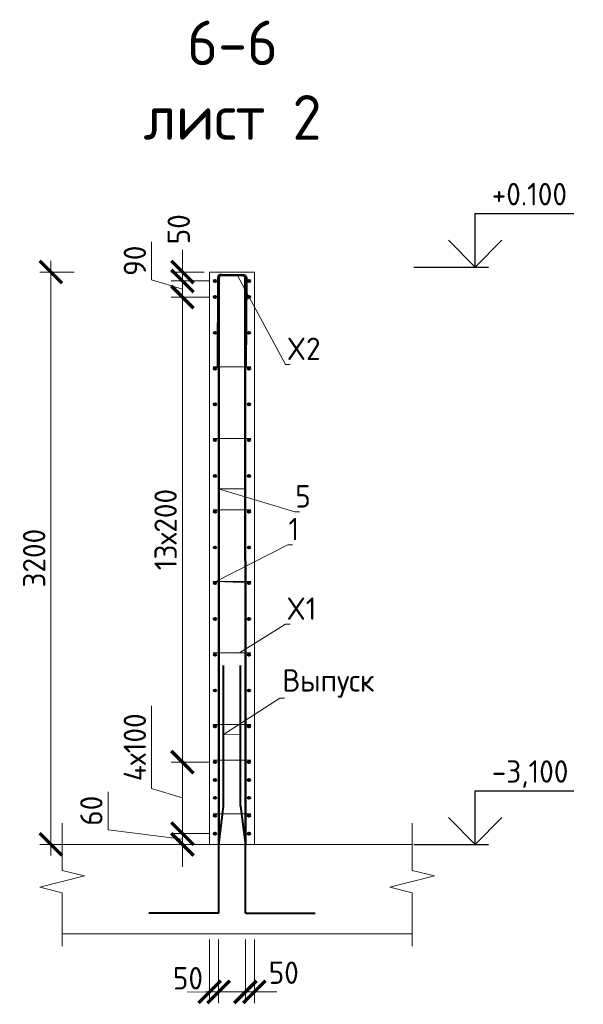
# Model space of a CAD drawing. Header units: millimetres. Extents: x 349531 to 1063351, y -131924 to 96186.
# Tile 109 of 228: x 572054 to 578361, y -43810 to -32800. Entities that reach past the tile are written whole.
import ezdxf
from ezdxf import colors
from ezdxf.entities.mleader import LeaderData, LeaderLine
from ezdxf.math import Vec2, Vec3

# ---------------------------------------------------------------- set-up
doc = ezdxf.new("R2010")
doc.units = ezdxf.units.MM
for name, color, linetype, lineweight in [('AF_Stena', 90, 'Continuous', 18), ('KR_Fundament', 253, 'Continuous', 18), ('Арм_хомуты', 133, 'Continuous', 18), ('Арм_шпильки', 143, 'Continuous', 18), ('Армирование', 3, 'Continuous', 40), ('АрмСтер', 2, 'Continuous', 50), ('подоснова', 151, 'Continuous', 5), ('РАЗМЕРЫ', 1, 'Continuous', 9)]:
    doc.layers.add(name, color=color, linetype=linetype, lineweight=lineweight)
doc.styles.add('GOST 2.304', font='CS_Gost2304.shx')
doc.styles.add('GOST-2.304_Type-B', font='GOST_Common.ttf')
doc.dimstyles.new('мой 25', dxfattribs={"dimscale": 100, "dimtxt": 2.5, "dimasz": 2.5, "dimexe": 1.25, "dimexo": 0.625, "dimtad": 1, "dimdec": 0, "dimlfac": 0.5, "dimtxsty": 'GOST-2.304_Type-B', "dimblk": 'ARCHTICK', "dimcen": 2.5, "dimdle": 1.25, "dimaunit": 1, "dimadec": 1, "dimazin": 2, "dimtfac": 1, "dimtdec": 0, "dimtmove": 1, "dimatfit": 3, "dimfxl": 6, "dimfxlon": 1, "dimtfill": 1, "dimlwd": -1, "dimlwe": -1, "dimarcsym": 0})

# ---------------------------------------------------------------- blocks, each defined once
blk = doc.blocks.new('_None')
blk = doc.blocks.new('_ArchTick')
at = {"color": 0, "linetype": 'ByBlock', "const_width": 0.15}
blk.add_lwpolyline([(-0.5, -0.5), (0.5, 0.5)], dxfattribs=at)
blk = doc.blocks.new('*D1156')
at = {"layer": 'DEFPOINTS', "color": 0, "transparency": 16777216}
for p in [(573875, -35622), (574180, -35622), (574240, -35722)]:
    blk.add_point(p, dxfattribs=at)
at = {"layer": 'РАЗМЕРЫ', "color": 0, "linetype": 'Continuous', "transparency": 16777216}
for p, q in [((573875, -35622), (573875, -35372)), ((574117, -35622), (573750, -35622)), ((573875, -35722), (573875, -35622)), ((574177, -35722), (573750, -35722)), ((573875, -35722), (573875, -35972))]:
    blk.add_line(p, q, dxfattribs=at)
at = {"layer": 'РАЗМЕРЫ', "color": 0, "transparency": 16777216, "xscale": 250, "yscale": 250, "zscale": 250}
for p, rotation in [((573875, -35622), 270), ((573875, -35722), 90)]:
    blk.add_blockref('_ArchTick', p, dxfattribs=dict(at, rotation=rotation))
at = {"layer": 'РАЗМЕРЫ', "color": 0, "transparency": 16777216, "insert": (573834, -35144), "char_height": 250, "attachment_point": 5, "rotation": 90, "style": 'GOST-2.304_Type-B', "bg_fill": 3, "box_fill_scale": 1.1, "bg_fill_color": 256, "bg_fill_true_color": 13158600, "bg_fill_transparency": 0}
blk.add_mtext('50', dxfattribs=at)
blk = doc.blocks.new('*D1167')
at = {"layer": 'DEFPOINTS', "color": 0, "lineweight": 50, "transparency": 16777216}
for p in [(574240, -41102), (573875, -41902), (574240, -41902)]:
    blk.add_point(p, dxfattribs=at)
at = {"layer": 'РАЗМЕРЫ', "color": 0, "linetype": 'Continuous', "transparency": 16777216}
for p, q in [((573531, -41399), (573531, -40474)), ((573875, -40977), (573875, -42027)), ((574177, -41102), (573750, -41102)), ((573875, -41502), (573531, -41399)), ((574177, -41902), (573750, -41902))]:
    blk.add_line(p, q, dxfattribs=at)
at = {"layer": 'РАЗМЕРЫ', "color": 0, "transparency": 16777216, "xscale": 250, "yscale": 250, "zscale": 250}
for p, rotation in [((573875, -41102), 90), ((573875, -41902), 270)]:
    blk.add_blockref('_ArchTick', p, dxfattribs=dict(at, rotation=rotation))
at = {"layer": 'РАЗМЕРЫ', "color": 0, "transparency": 16777216, "insert": (573343, -40936), "char_height": 250, "attachment_point": 5, "rotation": 90, "style": 'GOST-2.304_Type-B', "bg_fill": 3, "box_fill_scale": 1.1, "bg_fill_color": 256, "bg_fill_true_color": 13158600, "bg_fill_transparency": 0}
blk.add_mtext('4х100', dxfattribs=at)
blk = doc.blocks.new('*D1168')
at = {"layer": 'DEFPOINTS', "color": 0, "lineweight": 50, "transparency": 16777216}
for p in [(574240, -41902), (573875, -42022), (574180, -42022)]:
    blk.add_point(p, dxfattribs=at)
at = {"layer": 'РАЗМЕРЫ', "color": 0, "linetype": 'Continuous', "transparency": 16777216}
for p, q in [((573044, -41859), (573044, -41434)), ((573875, -41902), (573875, -41652)), ((573875, -41962), (573044, -41859)), ((574177, -41902), (573750, -41902)), ((573875, -41902), (573875, -42022)), ((573875, -41902), (573875, -42022)), ((574117, -42022), (573750, -42022)), ((573875, -42022), (573875, -42272))]:
    blk.add_line(p, q, dxfattribs=at)
at = {"layer": 'РАЗМЕРЫ', "color": 0, "transparency": 16777216, "xscale": 250, "yscale": 250, "zscale": 250}
for p, rotation in [((573875, -41902), 270), ((573875, -42022), 90)]:
    blk.add_blockref('_ArchTick', p, dxfattribs=dict(at, rotation=rotation))
at = {"layer": 'РАЗМЕРЫ', "color": 0, "transparency": 16777216, "insert": (572856, -41646), "char_height": 250, "attachment_point": 5, "rotation": 90, "style": 'GOST-2.304_Type-B', "bg_fill": 3, "box_fill_scale": 1.1, "bg_fill_color": 256, "bg_fill_true_color": 13158600, "bg_fill_transparency": 0}
blk.add_mtext('60', dxfattribs=at)
blk = doc.blocks.new('*D1169')
at = {"layer": 'DEFPOINTS', "color": 0, "transparency": 16777216}
for p in [(573875, -35902), (574086, -35902), (574091, -41102)]:
    blk.add_point(p, dxfattribs=at)
at = {"layer": 'РАЗМЕРЫ', "color": 0, "linetype": 'Continuous', "transparency": 16777216}
for p, q in [((573875, -41227), (573875, -35777)), ((574023, -35902), (573750, -35902)), ((574029, -41102), (573750, -41102))]:
    blk.add_line(p, q, dxfattribs=at)
at = {"layer": 'РАЗМЕРЫ', "color": 0, "transparency": 16777216, "xscale": 250, "yscale": 250, "zscale": 250}
for p, rotation in [((573875, -35902), 90), ((573875, -41102), 270)]:
    blk.add_blockref('_ArchTick', p, dxfattribs=dict(at, rotation=rotation))
at = {"layer": 'РАЗМЕРЫ', "color": 0, "transparency": 16777216, "insert": (573687, -38502), "char_height": 250, "attachment_point": 5, "rotation": 90, "style": 'GOST-2.304_Type-B', "bg_fill": 3, "box_fill_scale": 1.1, "bg_fill_color": 256, "bg_fill_true_color": 13158600, "bg_fill_transparency": 0}
blk.add_mtext('13х200', dxfattribs=at)
blk = doc.blocks.new('*D772')
at = {"layer": 'DEFPOINTS', "color": 0, "lineweight": 50, "transparency": 16777216}
for p in [(574180, -43022), (574280, -43022), (574280, -43672)]:
    blk.add_point(p, dxfattribs=at)
at = {"layer": 'РАЗМЕРЫ', "color": 0, "linetype": 'Continuous', "transparency": 16777216}
for p, q in [((574180, -43084), (574180, -43797)), ((574280, -43084), (574280, -43797)), ((574180, -43672), (573930, -43672)), ((574180, -43672), (574280, -43672)), ((574280, -43672), (574530, -43672))]:
    blk.add_line(p, q, dxfattribs=at)
at = {"layer": 'РАЗМЕРЫ', "color": 0, "transparency": 16777216, "insert": (573937, -43519), "char_height": 250, "attachment_point": 5, "style": 'GOST-2.304_Type-B', "bg_fill": 3, "box_fill_scale": 1.1, "bg_fill_color": 256, "bg_fill_true_color": 13158600, "bg_fill_transparency": 0}
blk.add_mtext('50', dxfattribs=at)
at = {"layer": 'РАЗМЕРЫ', "color": 0, "transparency": 16777216, "xscale": 250, "yscale": 250, "zscale": 250}
blk.add_blockref('_ArchTick', (574180, -43672), dxfattribs=at)
at = {"layer": 'РАЗМЕРЫ', "color": 0, "transparency": 16777216, "xscale": 250, "yscale": 250, "zscale": 250, "rotation": 180}
blk.add_blockref('_ArchTick', (574280, -43672), dxfattribs=at)
blk = doc.blocks.new('*D773')
at = {"layer": 'DEFPOINTS', "color": 0, "lineweight": 50, "transparency": 16777216}
for p in [(574580, -43022), (574680, -43022), (574680, -43672)]:
    blk.add_point(p, dxfattribs=at)
at = {"layer": 'РАЗМЕРЫ', "color": 0, "linetype": 'Continuous', "transparency": 16777216}
for p, q in [((574580, -43084), (574580, -43797)), ((574680, -43084), (574680, -43797)), ((574580, -43672), (574330, -43672)), ((574580, -43672), (574680, -43672)), ((574680, -43672), (574930, -43672))]:
    blk.add_line(p, q, dxfattribs=at)
at = {"layer": 'РАЗМЕРЫ', "color": 0, "transparency": 16777216, "xscale": 250, "yscale": 250, "zscale": 250}
blk.add_blockref('_ArchTick', (574580, -43672), dxfattribs=at)
at = {"layer": 'РАЗМЕРЫ', "color": 0, "transparency": 16777216, "insert": (575009, -43457), "char_height": 250, "attachment_point": 5, "style": 'GOST-2.304_Type-B', "bg_fill": 3, "box_fill_scale": 1.1, "bg_fill_color": 256, "bg_fill_true_color": 13158600, "bg_fill_transparency": 0}
blk.add_mtext('50', dxfattribs=at)
at = {"layer": 'РАЗМЕРЫ', "color": 0, "transparency": 16777216, "xscale": 250, "yscale": 250, "zscale": 250, "rotation": 180}
blk.add_blockref('_ArchTick', (574680, -43672), dxfattribs=at)
blk = doc.blocks.new('*D1573')
at = {"layer": 'DEFPOINTS', "color": 0, "transparency": 16777216}
for p in [(572403, -35622), (572727, -35622), (573460, -42022)]:
    blk.add_point(p, dxfattribs=at)
at = {"layer": 'РАЗМЕРЫ', "color": 0, "linetype": 'Continuous', "transparency": 16777216}
for p, q in [((572403, -42147), (572403, -35497)), ((572665, -35622), (572278, -35622)), ((573003, -42022), (572278, -42022))]:
    blk.add_line(p, q, dxfattribs=at)
at = {"layer": 'РАЗМЕРЫ', "color": 0, "transparency": 16777216, "xscale": 250, "yscale": 250, "zscale": 250}
for p, rotation in [((572403, -35622), 90), ((572403, -42022), 270)]:
    blk.add_blockref('_ArchTick', p, dxfattribs=dict(at, rotation=rotation))
at = {"layer": 'РАЗМЕРЫ', "color": 0, "transparency": 16777216, "insert": (572216, -38822), "char_height": 250, "attachment_point": 5, "rotation": 90, "style": 'GOST-2.304_Type-B', "bg_fill": 3, "box_fill_scale": 1.1, "bg_fill_color": 256, "bg_fill_true_color": 13158600, "bg_fill_transparency": 0}
blk.add_mtext('3200', dxfattribs=at)
blk = doc.blocks.new('*D1575')
at = {"layer": 'DEFPOINTS', "color": 0, "transparency": 16777216}
for p in [(574240, -35722), (573875, -35902), (574240, -35902)]:
    blk.add_point(p, dxfattribs=at)
at = {"layer": 'РАЗМЕРЫ', "color": 0, "linetype": 'Continuous', "transparency": 16777216}
for p, q in [((573531, -35709), (573531, -35284)), ((573875, -35597), (573875, -36027)), ((573875, -35812), (573531, -35709)), ((574177, -35722), (573750, -35722)), ((574177, -35902), (573750, -35902))]:
    blk.add_line(p, q, dxfattribs=at)
at = {"layer": 'РАЗМЕРЫ', "color": 0, "transparency": 16777216, "xscale": 250, "yscale": 250, "zscale": 250}
for p, rotation in [((573875, -35722), 90), ((573875, -35902), 270)]:
    blk.add_blockref('_ArchTick', p, dxfattribs=dict(at, rotation=rotation))
at = {"layer": 'РАЗМЕРЫ', "color": 0, "transparency": 16777216, "insert": (573343, -35496), "char_height": 250, "attachment_point": 5, "rotation": 90, "style": 'GOST-2.304_Type-B', "bg_fill": 3, "box_fill_scale": 1.1, "bg_fill_color": 256, "bg_fill_true_color": 13158600, "bg_fill_transparency": 0}
blk.add_mtext('90', dxfattribs=at)
blk = doc.blocks.new('*U681')
at = {"color": 0, "linetype": 'ByBlock', "lineweight": -2}
for p, q in [((-159, 26), (-155, 1027)), ((-145, 1027), (-155, 1027)), ((-149, 26), (-145, 1027)), ((149, 24), (153, 1026)), ((153, 1026), (163, 1026)), ((159, 24), (163, 1026)), ((-158, 17), (-159, 26)), ((-154, 8), (-158, 17)), ((-149, 1), (-154, 8)), ((-148, 19), (-149, 26)), ((-142, -5), (-149, 1)), ((-146, 13), (-148, 19)), ((-142, 8), (-146, 13)), ((-137, 4), (-142, 8)), ((-131, 1), (-137, 4)), ((-124, 0), (-131, 1)), ((-124, 0), (124, 0)), ((124, 0), (131, 0)), ((131, 0), (137, 3)), ((137, 3), (142, 7)), ((142, 7), (146, 12)), ((146, 12), (148, 18)), ((148, 18), (149, 24)), ((149, 0), (155, 7)), ((155, 7), (158, 15)), ((158, 15), (159, 24)), ((-133, -8), (-142, -5)), ((-124, -10), (-133, -8)), ((124, -10), (-124, -10)), ((124, -10), (133, -9)), ((133, -9), (142, -6)), ((142, -6), (149, 0))]:
    blk.add_line(p, q, dxfattribs=at)
at = {"style": 'GOST 2.304', "oblique": 15, "flags": 9}
for tag, p in [('ПОЗИЦИЯ', (1051, -185)), ('ДИАМЕТР', (1051, -189)), ('КЛАСС', (1051, -194)), ('ДЛИНА', (1052, -199)), ('МАССА', (1052, -204))]:
    blk.add_attdef(tag, p, '', height=2.5, dxfattribs=at)

msp = doc.modelspace()

# ---------------------------------------------------------------- linework, layer by layer
for points in [[(577150.7, -34966), (578256, -34966)], [(577150.7, -35566), (577150.7, -34966)], [(577450.7, -35266), (577150.7, -35566), (576850.7, -35266)], [(576466.1, -35566), (577300.7, -35566)], [(577150.7, -41421.9), (578256, -41421.9)], [(577150.7, -42021.9), (577150.7, -41421.9)], [(577450.7, -41721.9), (577150.7, -42021.9), (576850.7, -41721.9)], [(576466.1, -42021.9), (577300.7, -42021.9)]]:
    msp.add_lwpolyline(points)
at = {"layer": 'AF_Stena', "lineweight": 20}
for p, q in [((574179.9, -35621.9), (574179.9, -42021.9)), ((574679.9, -35621.9), (574179.9, -35621.9)), ((574679.9, -42021.9), (574679.9, -35621.9)), ((574179.9, -42021.9), (574679.9, -42021.9))]:
    msp.add_line(p, q, dxfattribs=at)
for points in [[(572531.3, -42257.8), (572531.3, -41786)], [(576447.7, -42257.8), (576447.7, -41786)], [(572531.3, -42257.8), (572531.3, -42312.8)], [(576447.7, -42257.8), (576447.7, -42312.8)], [(572781.3, -42375.3), (572281.3, -42500.3)], [(572531.3, -42312.8), (572781.3, -42375.3)], [(576697.7, -42375.3), (576197.7, -42500.3)], [(576447.7, -42312.8), (576697.7, -42375.3)], [(572281.3, -42500.3), (572531.3, -42562.8)], [(572531.3, -42562.8), (572531.3, -42617.8)], [(576197.7, -42500.3), (576447.7, -42562.8)], [(576447.7, -42562.8), (576447.7, -42617.8)], [(572531.3, -42617.8), (572531.3, -43161.9)], [(576447.7, -42617.8), (576447.7, -43161.9)]]:
    msp.add_lwpolyline(points, dxfattribs=at)
at = {"layer": 'KR_Fundament', "lineweight": 9}
for p, q in [((576447.7, -42021.9), (572531.3, -42021.9)), ((572531.3, -43021.9), (576447.7, -43021.9))]:
    msp.add_line(p, q, dxfattribs=at)
at = {"layer": 'Арм_шпильки'}
for p, q in [((574219.9, -36681.9), (574639.9, -36681.9)), ((574219.9, -37481.9), (574639.9, -37481.9)), ((574219.9, -38281.9), (574639.9, -38281.9)), ((574219.9, -39081.9), (574639.9, -39081.9)), ((574219.9, -39881.9), (574639.9, -39881.9)), ((574219.9, -40681.9), (574639.9, -40681.9)), ((574219.9, -41081.9), (574639.9, -41081.9))]:
    msp.add_line(p, q, dxfattribs=at)
at = {"layer": 'Армирование', "ltscale": 100}
for p, q in [((574334.8, -41594.5), (574335.1, -40021.4)), ((574525.6, -41594.5), (574525.9, -40021.4)), ((574280.8, -42029.1), (574334.8, -41594.5)), ((574525.6, -41594.5), (574579.5, -42029.1)), ((574281.1, -42792.5), (574280.8, -42029.1)), ((574579.9, -42792.5), (574579.5, -42029.1)), ((574281.5, -42792.6), (573499.9, -42792.3)), ((574579.9, -42792.5), (575361.4, -42792.2))]:
    msp.add_line(p, q, dxfattribs=at)
for centre in [(574619.9, -35721.9), (574619.9, -35901.9), (574239.9, -36301.9), (574619.9, -36301.9), (574239.9, -36701.9), (574619.9, -36701.9), (574239.9, -37101.9), (574619.9, -37101.9), (574239.9, -37501.9), (574619.9, -37501.9), (574239.9, -37901.9), (574619.9, -37901.9), (574239.9, -38301.9), (574619.9, -38301.9), (574239.9, -38701.9), (574619.9, -38701.9), (574239.9, -39101.9), (574619.9, -39101.9), (574239.9, -39501.9), (574619.9, -39501.9), (574239.9, -39901.9), (574619.9, -39901.9), (574239.9, -40301.9), (574619.9, -40301.9), (574239.9, -40701.9), (574619.9, -40701.9), (574239.9, -41101.9), (574619.9, -41101.9), (574619.9, -41301.9), (574239.9, -41501.9), (574619.9, -41501.9), (574619.9, -41701.9), (574239.9, -41901.9), (574619.9, -41901.9)]:
    msp.add_circle(centre, 12, dxfattribs=at)
at = {"layer": 'АрмСтер', "ltscale": 15}
for p, q in [((574281.1, -42021.9), (574281.1, -35654.4)), ((574579.5, -42021.9), (574578.7, -35680.4))]:
    msp.add_line(p, q, dxfattribs=at)

# ---------------------------------------------------------------- texts
at = {"style": 'GOST-2.304_Type-B'}
for s, p in [('+0.100', (577336.6, -34876)), ('-3,100', (577336.6, -41331.9))]:
    msp.add_text(s, height=250, dxfattribs=at).set_placement(p)
at = {"layer": 'РАЗМЕРЫ', "insert": (574436.1, -33476), "char_height": 500, "attachment_point": 5, "style": 'GOST-2.304_Type-B'}
msp.add_mtext_dynamic_manual_height_columns('6-6\\Pлист 2', width=3941.213, gutter_width=625, heights=[0], dxfattribs=at)

# ---------------------------------------------------------------- leaders
at = {"layer": 'подоснова'}
ml = msp.add_multileader_mtext('Standard', dxfattribs=at)
ml.set_content('X2', color=256, style='GOST-2.304_Type-B')
ml.set_leader_properties(color=256, linetype='ByLayer', lineweight=15)
ml.set_arrow_properties(name='NONE')
ml.build(insert=Vec2(0, 0))
ml.multileader.update_dxf_attribs({"text_left_attachment_type": 6, "text_right_attachment_type": 6, "dogleg_length": 10, "arrow_head_size": 18})
ctx = ml.context
ctx.base_point, ctx.char_height, ctx.arrow_head_size, ctx.landing_gap_size, ctx.plane_origin = Vec3(575037.3, -36655.3), 250, 18, 20, Vec3(574042.8, -35883.1)
ctx.left_attachment, ctx.right_attachment, ctx.text_align_type = 6, 6, 1
notes = []
notes.append((ctx, [(0, (1, 1, 0), (575027.3, -36655.3), (1, 0), 10, [(0, [(574492.2, -35662.3)], 0, [])])]))
ctx.mtext.insert, ctx.mtext.width, ctx.mtext.alignment, ctx.mtext.flow_direction = Vec3(575232.3, -36355.3), 22.898, 2, 5
ml = msp.add_multileader_mtext('Standard', dxfattribs=at)
ml.set_content('5', color=256, style='GOST-2.304_Type-B')
ml.set_leader_properties(color=256, linetype='ByLayer', lineweight=15)
ml.set_arrow_properties(name='NONE')
ml.build(insert=Vec2(0, 0))
ml.multileader.update_dxf_attribs({"text_left_attachment_type": 6, "text_right_attachment_type": 6, "dogleg_length": 10, "arrow_head_size": 18})
ctx = ml.context
ctx.base_point, ctx.char_height, ctx.arrow_head_size, ctx.landing_gap_size, ctx.plane_origin = Vec3(575142, -38305.1), 250, 18, 20, Vec3(573925.1, -36992.5)
ctx.left_attachment, ctx.right_attachment, ctx.text_align_type = 6, 6, 1
notes.append((ctx, [(0, (1, 1, 0), (575132, -38305.1), (1, 0), 10, [(1, [(574578.1, -38045), (574279.7, -38046.9)], 0, [])])]))
ctx.mtext.insert, ctx.mtext.width, ctx.mtext.alignment, ctx.mtext.flow_direction = Vec3(575224.5, -38005.1), 22.898, 2, 5
ml = msp.add_multileader_mtext('Standard', dxfattribs=at)
ml.set_content('1 ', color=256, style='GOST-2.304_Type-B')
ml.set_leader_properties(color=256, linetype='ByLayer', lineweight=15)
ml.set_arrow_properties(name='NONE')
ml.build(insert=Vec2(0, 0))
ml.multileader.update_dxf_attribs({"text_left_attachment_type": 6, "text_right_attachment_type": 6, "dogleg_length": 10, "arrow_head_size": 18})
ctx = ml.context
ctx.base_point, ctx.char_height, ctx.arrow_head_size, ctx.landing_gap_size, ctx.plane_origin = Vec3(575063.7, -38671), 250, 18, 20, Vec3(573925.4, -37855.8)
ctx.left_attachment, ctx.right_attachment, ctx.text_align_type = 6, 6, 1
notes.append((ctx, [(0, (1, 1, 0), (575053.7, -38671), (1, 0), 10, [(1, [(574631.8, -39097), (574248, -39081.9)], 0, [])])]))
ctx.mtext.insert, ctx.mtext.width, ctx.mtext.alignment, ctx.mtext.flow_direction = Vec3(575121.2, -38371), 22.898, 2, 5
ml = msp.add_multileader_mtext('Standard', dxfattribs=at)
ml.set_content('X1', color=256, style='GOST-2.304_Type-B')
ml.set_leader_properties(color=256, linetype='ByLayer', lineweight=15)
ml.set_arrow_properties(name='NONE')
ml.build(insert=Vec2(0, 0))
ml.multileader.update_dxf_attribs({"text_left_attachment_type": 6, "text_right_attachment_type": 6, "dogleg_length": 10, "arrow_head_size": 18})
ctx = ml.context
ctx.base_point, ctx.char_height, ctx.arrow_head_size, ctx.landing_gap_size, ctx.plane_origin = Vec3(575037.3, -39560.7), 250, 18, 20, Vec3(574042.8, -38788.5)
ctx.left_attachment, ctx.right_attachment, ctx.text_align_type = 6, 6, 1
notes.append((ctx, [(0, (1, 1, 0), (575027.3, -39560.7), (1, 0), 10, [(0, [(574513.6, -39881.9)], 0, [])])]))
ctx.mtext.insert, ctx.mtext.width, ctx.mtext.alignment, ctx.mtext.flow_direction = Vec3(575207.3, -39260.7), 22.898, 2, 5
ml = msp.add_multileader_mtext('Standard', dxfattribs=at)
ml.set_content('Выпуск', color=256, style='GOST-2.304_Type-B')
ml.set_leader_properties(color=256, linetype='ByLayer', lineweight=15)
ml.set_arrow_properties(name='NONE')
ml.build(insert=Vec2(0, 0))
ml.multileader.update_dxf_attribs({"text_left_attachment_type": 6, "text_right_attachment_type": 6, "dogleg_length": 10, "arrow_head_size": 18})
ctx = ml.context
ctx.base_point, ctx.char_height, ctx.arrow_head_size, ctx.landing_gap_size, ctx.plane_origin = Vec3(574976.1, -40388.5), 250, 18, 20, Vec3(573819.1, -39554)
ctx.left_attachment, ctx.right_attachment, ctx.text_align_type = 6, 6, 1
notes.append((ctx, [(0, (1, 1, 0), (574966.1, -40388.5), (1, 0), 10, [(1, [(574525.5, -40795.2), (574334.9, -40791.9)], 0, [])])]))
ctx.mtext.insert, ctx.mtext.width, ctx.mtext.alignment, ctx.mtext.flow_direction = Vec3(575508.6, -40063.5), 22.898, 2, 5
for ctx, leaders in notes:
    for number, flags, end, landing, length, lines in leaders:
        leader = LeaderData()
        leader.index, (leader.has_last_leader_line, leader.has_dogleg_vector, leader.attachment_direction) = number, flags
        leader.last_leader_point, leader.dogleg_vector, leader.dogleg_length = Vec3(end), Vec3(landing), length
        for number, points, colour, breaks in lines:
            line = LeaderLine()
            line.index, line.vertices, line.color, line.breaks = number, Vec3.list(points), colors.encode_raw_color(colour), breaks
            leader.lines.append(line)
        ctx.leaders.append(leader)

# ---------------------------------------------------------------- next in the draw order: dimensions: what is measured, and where the dimension line sits
at = {"layer": 'РАЗМЕРЫ'}
dim = msp.add_linear_dim(base=(573874.6, -35621.9), p1=(574239.9, -35721.9), p2=(574179.9, -35621.9), angle=90, dimstyle='мой 25', dxfattribs=at)
dim.commit()
dim.dimension.update_dxf_attribs({"geometry": '*D1156', "text_midpoint": (574021, -35144.2), "dimtype": 160})
dim = msp.add_linear_dim(base=(573874.6, -41901.9), p1=(574239.9, -41101.9), p2=(574239.9, -41901.9), angle=90, text='4х100', dimstyle='мой 25', dxfattribs=at)
dim.commit()
dim.dimension.update_dxf_attribs({"geometry": '*D1167', "text_midpoint": (573343.3, -41336.3)})
dim = msp.add_linear_dim(base=(574279.8, -43672.1), p1=(574179.9, -43021.9), p2=(574279.8, -43021.9), dimstyle='мой 25', dxfattribs=at)
dim.commit()
dim.dimension.update_dxf_attribs({"geometry": '*D772', "text_midpoint": (573937.2, -43706.6), "dimtype": 160})

# ---------------------------------------------------------------- next in the draw order: linework, layer by layer
at = {"layer": 'Армирование', "ltscale": 100}
for centre in [(574239.9, -35721.9), (574239.9, -35901.9), (574239.9, -41301.9)]:
    msp.add_circle(centre, 12, dxfattribs=at)

# ---------------------------------------------------------------- next in the draw order: dimensions: what is measured, and where the dimension line sits
at = {"layer": 'РАЗМЕРЫ'}
dim = msp.add_linear_dim(base=(573874.6, -35901.9), p1=(574091.1, -41101.9), p2=(574085.6, -35901.9), angle=90, text='13х200', dimstyle='мой 25', dxfattribs=at)
dim.commit()
dim.dimension.update_dxf_attribs({"geometry": '*D1169', "text_midpoint": (573687.1, -38501.9)})
dim = msp.add_linear_dim(base=(573874.6, -42021.9), p1=(574239.9, -41901.9), p2=(574179.9, -42021.9), angle=90, dimstyle='мой 25', dxfattribs=at)
dim.commit()
dim.dimension.update_dxf_attribs({"geometry": '*D1168', "text_midpoint": (573043.6, -41796.3), "dimtype": 160})
dim = msp.add_linear_dim(base=(574679.9, -43672.1), p1=(574579.8, -43021.9), p2=(574679.9, -43021.9), dimstyle='мой 25', dxfattribs=at)
dim.commit()
dim.dimension.update_dxf_attribs({"geometry": '*D773', "text_midpoint": (575009.5, -43644), "dimtype": 160})

# ---------------------------------------------------------------- next in the draw order: linework, layer by layer
at = {"layer": 'Арм_шпильки'}
msp.add_line((574219.9, -41681.9), (574639.9, -41681.9), dxfattribs=at)
at = {"layer": 'Армирование', "ltscale": 100}
msp.add_circle((574239.9, -41701.9), 12, dxfattribs=at)

# ---------------------------------------------------------------- next in the draw order: dimensions: what is measured, and where the dimension line sits
at = {"layer": 'РАЗМЕРЫ'}
dim = msp.add_linear_dim(base=(572403.5, -35621.9), p1=(573459.8, -42021.9), p2=(572727.4, -35621.9), angle=90, dimstyle='мой 25', dxfattribs=at)
dim.commit()
dim.dimension.update_dxf_attribs({"geometry": '*D1573', "text_midpoint": (572216, -38821.9)})

# ---------------------------------------------------------------- next in the draw order: dimensions: what is measured, and where the dimension line sits
at = {"layer": 'РАЗМЕРЫ', "color": 1}
dim = msp.add_linear_dim(base=(573874.6, -35901.9), p1=(574239.9, -35721.9), p2=(574239.9, -35901.9), angle=90, dimstyle='мой 25', dxfattribs=at)
dim.commit()
dim.dimension.update_dxf_attribs({"geometry": '*D1575', "text_midpoint": (573343.3, -35646.3)})

# ---------------------------------------------------------------- next in the draw order: block references
at = {"layer": 'Арм_хомуты', "lineweight": 40, "rotation": 180}
msp.add_blockref('*U681', (574431.5, -35662.1), dxfattribs=at)

doc.saveas('drawing.dxf')
